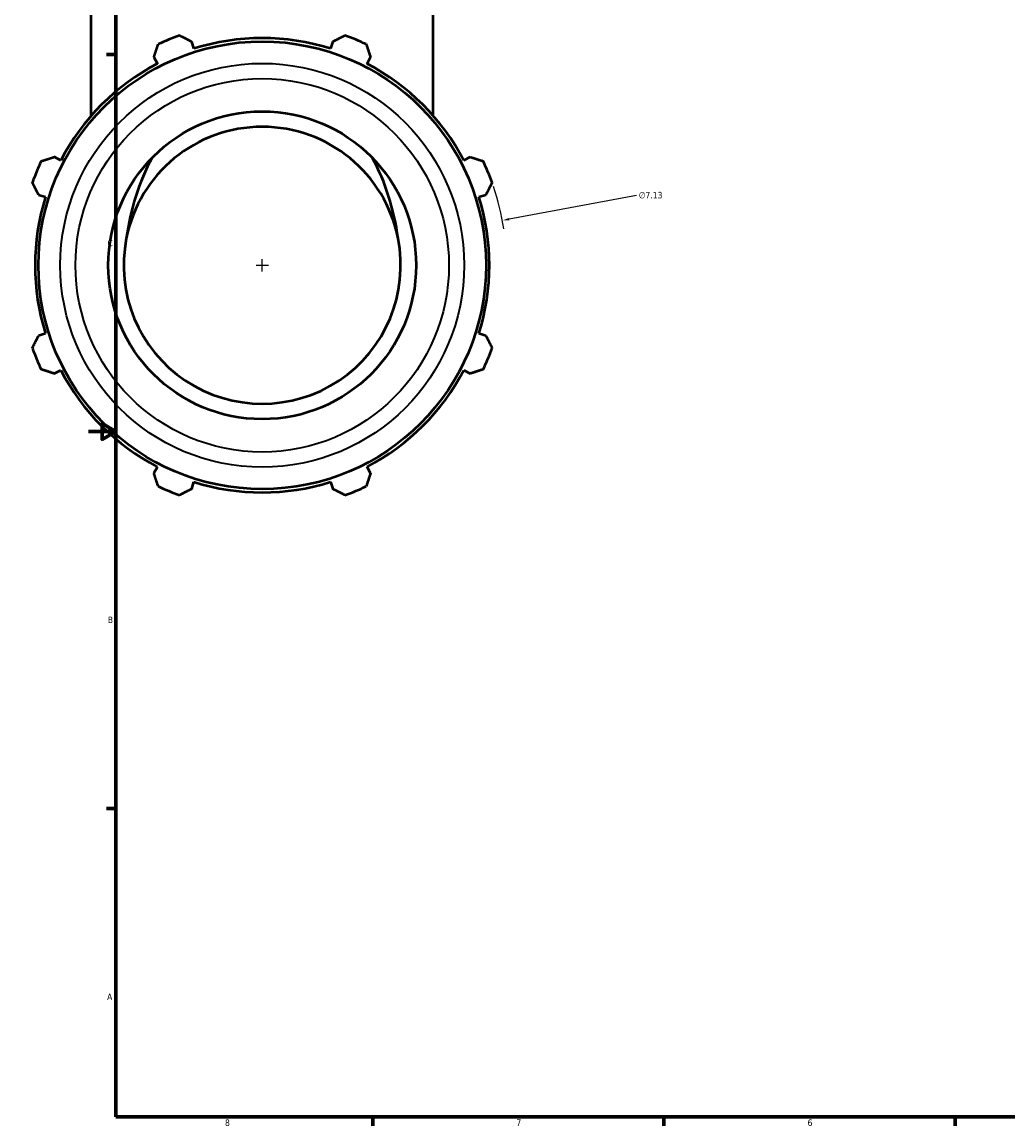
# Model space of a CAD drawing. Header units: inches. Extents: x -0.9 to 73.2, y -25.2 to 46.5.
# Tile 3 of 9: x -0.9 to 13.5, y 0.9 to 17. Entities that reach past the tile are written whole.
import ezdxf

# ---------------------------------------------------------------- set-up
doc = ezdxf.new("R2010")
doc.units = ezdxf.units.IN
doc.header["$MEASUREMENT"] = 0
for name, color, linetype, lineweight in [('Border (ANSI)', 7, 'Continuous', 70), ('Dimension (ANSI)', 7, 'Continuous', 25), ('Visible (ANSI)', 7, 'Continuous', 50), ('Visible Narrow (ANSI)', 7, 'Continuous', 35)]:
    doc.layers.add(name, color=color, linetype=linetype, lineweight=lineweight)
doc.styles.add('Note Text (ANSI)', font='tahoma.ttf')
doc.dimstyles.new('Default (ANSI)', dxfattribs={"dimtxt": 0.094488, "dimasz": 0.098425, "dimexe": 0.125, "dimexo": 0.0625, "dimgap": 0.031496, "dimtad": 0, "dimtih": 1, "dimtoh": 1, "dimrnd": 1e-08, "dimzin": 4, "dimdsep": 46, "dimtxsty": 'Note Text (ANSI)', "dimcen": 0.09, "dimdle": 0.393701, "dimclrd": 256, "dimclre": 256, "dimclrt": 5, "dimadec": 0, "dimazin": 1, "dimtfac": 1, "dimtofl": 0, "dimtmove": 0, "dimatfit": 3, "dimfxl": 1, "dimtolj": 1, "dimtzin": 4, "dimlwd": -1, "dimlwe": -1, "dimarcsym": 0})

# ---------------------------------------------------------------- blocks, each defined once
blk = doc.blocks.new('Borders Default Border')
at = {"layer": 'Border (ANSI)'}
for p, q in [((0.5, 16.5), (0.366, 16.5)), ((0.5, 5.5), (0.366, 5.5)), ((4.25, 1), (4.25, 0.866)), ((8.5, 1), (8.5, 0.866)), ((12.75, 1), (12.75, 0.866))]:
    blk.add_line(p, q, dxfattribs=at)
at = {"layer": 'Border (ANSI)', "flags": 128}
for points in [[(0.5, 1), (0.5, 21), (33.5, 21), (33.5, 1), (0.5, 1)], [(0.1, 11), (0.5, 11), (0.3, 11.115), (0.3, 10.885), (0.5, 11)]]:
    blk.add_lwpolyline(points, dxfattribs=at)
at = {"layer": 'Border (ANSI)', "color": 5, "true_color": 0x0000ff, "char_height": 0.0945, "attachment_point": 7, "style": 'Note Text (ANSI)'}
for s, insert in [('C', (0.378, 13.701)), ('B', (0.384, 8.203)), ('A', (0.373, 2.703)), ('8', (2.094, 0.863)), ('7', (6.346, 0.866)), ('6', (10.595, 0.864))]:
    blk.add_mtext(s, dxfattribs=dict(at, insert=insert))
blk = doc.blocks.new('*D12')
at = {"layer": 'Defpoints', "color": 0, "transparency": 16777216}
for p in [(6.142, 14.079), (-0.867, 12.771)]:
    blk.add_point(p, dxfattribs=at)
at = {"layer": 'Dimension (ANSI)', "transparency": 16777216}
for p, q in [((8.1, 14.445), (6.239, 14.097)), ((2.547, 13.425), (2.727, 13.425)), ((2.637, 13.335), (2.637, 13.515))]:
    blk.add_line(p, q, dxfattribs=at)
blk.add_arc((2.637, 13.425), 3.565, 8.5613, 18.7875, dxfattribs=at)
blk.add_solid([(6.236, 14.114), (6.242, 14.081), (6.142, 14.079)], dxfattribs=at)
at = {"layer": 'Dimension (ANSI)', "color": 5, "transparency": 16777216, "insert": (8.132, 14.496), "char_height": 0.0945, "attachment_point": 1, "style": 'Note Text (ANSI)'}
blk.add_mtext('\\A1;∅7.13', dxfattribs=at)

msp = doc.modelspace()

# ---------------------------------------------------------------- linework, layer by layer
at = {"layer": 'Visible (ANSI)'}
for p, q in [((0.142, 15.608), (0.142, 18.161)), ((5.133, 15.608), (5.133, 18.161)), ((1.64, 16.587), (1.608, 16.689)), ((3.667, 16.689), (3.634, 16.587)), ((1.057, 16.461), (1.107, 16.366)), ((4.168, 16.366), (4.218, 16.461)), ((-0.303, 14.956), (-0.398, 15.006)), ((5.673, 15.006), (5.578, 14.956)), ((-0.627, 14.455), (-0.525, 14.422)), ((5.799, 14.422), (5.901, 14.455)), ((-0.525, 12.428), (-0.627, 12.396)), ((5.901, 12.396), (5.799, 12.428)), ((-0.398, 11.845), (-0.303, 11.894)), ((5.578, 11.894), (5.673, 11.845)), ((1.107, 10.485), (1.057, 10.39)), ((4.218, 10.39), (4.168, 10.485)), ((1.608, 10.161), (1.64, 10.263)), ((3.634, 10.263), (3.667, 10.161))]:
    msp.add_line(p, q, dxfattribs=at)
for radius in [3.266, 2.246]:
    msp.add_circle((2.637, 13.425), radius, dxfattribs=at)
for radius, start, end in [(3.565, 109.792, 115.208), (3.565, 64.792, 70.208), (3.315, 72.5, 107.5), (3.315, 117.5, 152.5), (3.315, 27.5, 62.5), (2.021, 11.1557, 168.8443), (3.565, 154.792, 160.208), (3.565, 19.792, 25.208), (3.315, 162.5, 197.5), (3.315, 342.5, 17.5), (2.021, 168.8443, 11.1557), (3.565, 199.792, 205.208), (3.565, 334.792, 340.208), (3.315, 207.5, 242.5), (3.315, 297.5, 332.5), (3.565, 244.792, 250.208), (3.315, 252.5, 287.5), (3.565, 289.792, 295.208)]:
    msp.add_arc((2.637, 13.425), radius, start, end, dxfattribs=at)
for start_param, end_param in [(4.063573, 4.517686), (1.7655, 2.219612)]:
    msp.add_ellipse((2.637, 13.263), major_axis=(0, -2.859), ratio=0.707107, start_param=start_param, end_param=end_param, dxfattribs=at)
for points, weights in [([(1.43, 16.78), (1.521, 16.734), (1.608, 16.689)], [1, 1.00089954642, 1.00098210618]), ([(3.667, 16.689), (3.754, 16.734), (3.845, 16.78)], [1.00098210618, 1.00089954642, 1]), ([(1.057, 16.461), (1.087, 16.554), (1.119, 16.651)], [1.00098210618, 1.00089954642, 1]), ([(4.156, 16.651), (4.187, 16.554), (4.218, 16.461)], [1, 1.00089954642, 1.00098210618]), ([(-0.588, 14.944), (-0.491, 14.975), (-0.398, 15.006)], [1, 1.00089954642, 1.00098210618]), ([(5.673, 15.006), (5.766, 14.975), (5.863, 14.944)], [1.00098210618, 1.00089954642, 1]), ([(-0.627, 14.455), (-0.671, 14.542), (-0.717, 14.633)], [1.00098210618, 1.00089954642, 1]), ([(5.992, 14.633), (5.946, 14.542), (5.901, 14.455)], [1, 1.00089954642, 1.00098210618]), ([(-0.717, 12.218), (-0.671, 12.309), (-0.627, 12.396)], [1, 1.00089954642, 1.00098210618]), ([(5.901, 12.396), (5.946, 12.309), (5.992, 12.218)], [1.00098210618, 1.00089954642, 1]), ([(-0.398, 11.845), (-0.491, 11.875), (-0.588, 11.907)], [1.00098210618, 1.00089954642, 1]), ([(5.863, 11.907), (5.766, 11.875), (5.673, 11.845)], [1, 1.00089954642, 1.00098210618]), ([(1.119, 10.2), (1.087, 10.297), (1.057, 10.39)], [1, 1.00089954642, 1.00098210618]), ([(4.218, 10.39), (4.187, 10.297), (4.156, 10.2)], [1.00098210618, 1.00089954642, 1]), ([(1.608, 10.161), (1.521, 10.117), (1.43, 10.071)], [1.00098210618, 1.00089954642, 1]), ([(3.845, 10.071), (3.754, 10.117), (3.667, 10.161)], [1, 1.00089954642, 1.00098210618])]:
    msp.add_rational_spline(points, weights, degree=2, dxfattribs=at)
at = {"layer": 'Visible Narrow (ANSI)'}
for radius in [2.947, 2.725]:
    msp.add_circle((2.637, 13.425), radius, dxfattribs=at)

# ---------------------------------------------------------------- block references
msp.add_blockref('Borders Default Border', (0, 0))

# ---------------------------------------------------------------- dimensions: what is measured, and where the dimension line sits
at = {"layer": 'Dimension (ANSI)'}
dim = msp.add_diameter_dim_2p(p1=(-0.867, 12.771), p2=(6.142, 14.079), dimstyle='Default (ANSI)', override={"dimgap": 0.031496, "dimdec": 2, "dimlfac": 1, "dimtol": 0, "dimlim": 0, "dimtp": 0, "dimtm": 0, "dimtdec": 2}, dxfattribs=at)
dim.commit()
dim.dimension.update_dxf_attribs({"geometry": '*D12', "text_midpoint": (8.1, 14.445), "dimtype": 163})

doc.saveas('drawing.dxf')
